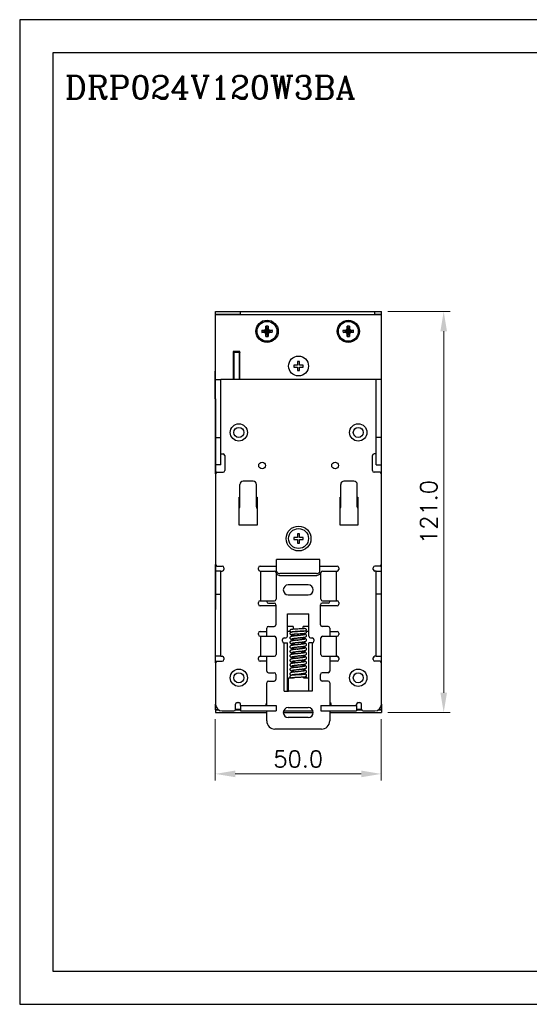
# Model space of a CAD drawing. Header units: inches. Extents: x 0 to 5108, y 0 to 2887.
# Tile 1 of 7: x 0 to 154, y 0 to 297. Entities that reach past the tile are written whole.
import ezdxf

# ---------------------------------------------------------------- set-up
doc = ezdxf.new("R2010")
doc.units = ezdxf.units.IN
doc.header["$MEASUREMENT"] = 0
doc.layers.add('Dimension', color=2, linetype='Continuous', lineweight=9)
doc.layers.add('Line', color=3, linetype='Continuous', lineweight=25)
doc.styles.add('ROMANC', font='romanc')
doc.styles.add('ROMANS', font='romans')
doc.dimstyles.new('yutana', dxfattribs={"dimscale": 2, "dimtxt": 2, "dimasz": 1.5, "dimexe": 1, "dimexo": 1, "dimgap": 1, "dimtad": 1, "dimdec": 1, "dimzin": 0, "dimdsep": 46, "dimtxsty": 'ROMANS', "dimcen": 0, "dimadec": 0, "dimazin": 0, "dimtp": 0.01, "dimtm": 0.01, "dimtfac": 1, "dimtdec": 1, "dimtmove": 0, "dimatfit": 3, "dimfxl": 1, "dimtolj": 1, "dimtzin": 0, "dimlwd": 0, "dimlwe": 0, "dimarcsym": 0})

# ---------------------------------------------------------------- blocks, each defined once
blk = doc.blocks.new('*D70')
at = {"layer": 'Defpoints', "color": 0}
for p in [(58.95, 88), (108.95, 88), (108.95, 69.5)]:
    blk.add_point(p, dxfattribs=at)
at = {"layer": 'Dimension', "color": 0, "lineweight": 0}
for p, q in [((58.95, 86), (58.95, 67.5)), ((108.95, 86), (108.95, 67.5)), ((64.95, 69.5), (102.95, 69.5))]:
    blk.add_line(p, q, dxfattribs=at)
at = {"layer": 'Dimension', "color": 0}
for points in [[(64.95, 70.5), (64.95, 68.5), (58.95, 69.5)], [(102.95, 70.5), (102.95, 68.5), (108.95, 69.5)]]:
    blk.add_solid(points, dxfattribs=at)
at = {"layer": 'Dimension', "color": 0, "insert": (83.95, 74), "char_height": 5, "attachment_point": 5, "style": 'ROMANS'}
blk.add_mtext('\\A1;50.0', dxfattribs=at)
blk = doc.blocks.new('*D71')
at = {"layer": 'Defpoints', "color": 0}
for p in [(108.95, 209), (127.8, 209), (108.95, 88)]:
    blk.add_point(p, dxfattribs=at)
at = {"layer": 'Dimension', "color": 0, "lineweight": 0}
for p, q in [((110.95, 209), (129.8, 209)), ((127.8, 94), (127.8, 203)), ((110.95, 88), (129.8, 88))]:
    blk.add_line(p, q, dxfattribs=at)
at = {"layer": 'Dimension', "color": 0}
for points in [[(126.8, 203), (128.8, 203), (127.8, 209)], [(126.8, 94), (128.8, 94), (127.8, 88)]]:
    blk.add_solid(points, dxfattribs=at)
at = {"layer": 'Dimension', "color": 0, "insert": (123.3, 148.5), "char_height": 5, "attachment_point": 5, "rotation": 90, "style": 'ROMANS'}
blk.add_mtext('\\A1;121.0', dxfattribs=at)

msp = doc.modelspace()

# ---------------------------------------------------------------- linework, layer by layer
for p, q in [((59.05, 160), (59.05, 209)), ((59.05, 209), (109.05, 209)), ((59.05, 208.2), (66.55, 208.2)), ((59.05, 208.1), (109.05, 208.1)), ((60.55, 208.2), (60.55, 208.1)), ((61.35, 208.2), (61.35, 208.1)), ((66.55, 208.1), (66.55, 209)), ((107.05, 208.1), (107.05, 209)), ((107.05, 208.2), (109.05, 208.2)), ((107.55, 208.2), (107.55, 208.1)), ((109.05, 160), (109.05, 209)), ((72.99, 203.37), (73.62, 203.18)), ((72.99, 203.37), (73.73, 203.37)), ((72.99, 202.63), (73.62, 202.81)), ((73.73, 202.63), (72.99, 202.63)), ((73.62, 203.18), (75.48, 202.81)), ((73.62, 202.81), (75.48, 203.18)), ((73.66, 203.18), (73.62, 203.18)), ((73.62, 202.81), (73.66, 202.81)), ((74.11, 203.44), (73.66, 203.18)), ((73.73, 203.37), (73.66, 203.18)), ((73.66, 203.18), (75.44, 202.81)), ((73.66, 202.81), (75.44, 203.18)), ((73.73, 202.63), (73.66, 202.81)), ((73.66, 202.81), (74.11, 202.56)), ((73.73, 203.37), (74.09, 203.57)), ((74.09, 202.43), (73.73, 202.63)), ((74.09, 203.57), (74.18, 203.82)), ((74.09, 203.57), (74.11, 203.44)), ((74.09, 202.43), (74.11, 202.56)), ((74.18, 202.18), (74.09, 202.43)), ((74.36, 203.89), (74.11, 203.44)), ((74.11, 202.56), (74.99, 203.44)), ((74.11, 203.44), (74.99, 202.56)), ((74.11, 202.56), (74.36, 202.11)), ((74.18, 203.82), (74.18, 204.56)), ((74.18, 204.56), (74.36, 203.93)), ((74.18, 203.82), (74.36, 203.89)), ((74.18, 201.44), (74.18, 202.18)), ((74.18, 202.18), (74.36, 202.11)), ((74.18, 201.44), (74.36, 202.07)), ((74.36, 202.07), (74.73, 203.93)), ((74.36, 203.93), (74.36, 203.89)), ((74.73, 202.07), (74.36, 203.93)), ((74.36, 202.11), (74.73, 203.89)), ((74.73, 202.11), (74.36, 203.89)), ((74.36, 202.11), (74.36, 202.07)), ((74.92, 204.56), (74.73, 203.93)), ((74.73, 203.89), (74.73, 203.93)), ((74.99, 203.44), (74.73, 203.89)), ((74.92, 203.82), (74.73, 203.89)), ((74.73, 202.11), (74.99, 202.56)), ((74.92, 202.18), (74.73, 202.11)), ((74.73, 202.07), (74.73, 202.11)), ((74.92, 201.44), (74.73, 202.07)), ((74.92, 204.56), (74.92, 203.82)), ((74.92, 203.82), (75.01, 203.57)), ((75.01, 202.43), (74.92, 202.18)), ((74.92, 202.18), (74.92, 201.44)), ((75.01, 203.57), (74.99, 203.44)), ((75.44, 203.18), (74.99, 203.44)), ((74.99, 202.56), (75.44, 202.81)), ((75.01, 202.43), (74.99, 202.56)), ((75.01, 203.57), (75.37, 203.37)), ((75.37, 202.63), (75.01, 202.43)), ((75.37, 203.37), (75.44, 203.18)), ((75.37, 203.37), (76.11, 203.37)), ((75.37, 202.63), (75.44, 202.81)), ((76.11, 202.63), (75.37, 202.63)), ((75.48, 203.18), (75.44, 203.18)), ((75.44, 202.81), (75.48, 202.81)), ((76.11, 203.37), (75.48, 203.18)), ((76.11, 202.63), (75.48, 202.81)), ((97.49, 203.37), (98.23, 203.37)), ((97.49, 203.37), (98.12, 203.18)), ((97.49, 202.63), (98.12, 202.81)), ((98.23, 202.63), (97.49, 202.63)), ((98.12, 202.81), (99.98, 203.18)), ((98.16, 203.18), (98.12, 203.18)), ((98.12, 203.18), (99.98, 202.81)), ((98.12, 202.81), (98.16, 202.81)), ((98.61, 203.44), (98.16, 203.18)), ((98.23, 203.37), (98.16, 203.18)), ((98.16, 202.81), (99.94, 203.18)), ((98.16, 203.18), (99.94, 202.81)), ((98.23, 202.63), (98.16, 202.81)), ((98.16, 202.81), (98.61, 202.56)), ((98.23, 203.37), (98.59, 203.57)), ((98.59, 202.43), (98.23, 202.63)), ((98.59, 203.57), (98.68, 203.82)), ((98.59, 203.57), (98.61, 203.44)), ((98.59, 202.43), (98.61, 202.56)), ((98.68, 202.18), (98.59, 202.43)), ((98.86, 203.89), (98.61, 203.44)), ((98.61, 202.56), (99.49, 203.44)), ((98.61, 203.44), (99.49, 202.56)), ((98.61, 202.56), (98.86, 202.11)), ((98.68, 203.82), (98.68, 204.56)), ((98.68, 204.56), (98.86, 203.93)), ((98.68, 203.82), (98.86, 203.89)), ((98.68, 201.44), (98.68, 202.18)), ((98.68, 202.18), (98.86, 202.11)), ((98.68, 201.44), (98.86, 202.07)), ((98.86, 202.07), (99.23, 203.93)), ((98.86, 203.93), (98.86, 203.89)), ((99.23, 202.07), (98.86, 203.93)), ((98.86, 202.11), (99.23, 203.89)), ((99.23, 202.11), (98.86, 203.89)), ((98.86, 202.11), (98.86, 202.07)), ((99.42, 204.56), (99.23, 203.93)), ((99.23, 203.89), (99.23, 203.93)), ((99.49, 203.44), (99.23, 203.89)), ((99.42, 203.82), (99.23, 203.89)), ((99.23, 202.11), (99.49, 202.56)), ((99.42, 202.18), (99.23, 202.11)), ((99.23, 202.07), (99.23, 202.11)), ((99.42, 201.44), (99.23, 202.07)), ((99.42, 204.56), (99.42, 203.82)), ((99.42, 203.82), (99.51, 203.57)), ((99.51, 202.43), (99.42, 202.18)), ((99.42, 202.18), (99.42, 201.44)), ((99.51, 203.57), (99.49, 203.44)), ((99.94, 203.18), (99.49, 203.44)), ((99.49, 202.56), (99.94, 202.81)), ((99.51, 202.43), (99.49, 202.56)), ((99.51, 203.57), (99.87, 203.37)), ((99.87, 202.63), (99.51, 202.43)), ((99.87, 203.37), (99.94, 203.18)), ((99.87, 203.37), (100.61, 203.37)), ((99.87, 202.63), (99.94, 202.81)), ((100.61, 202.63), (99.87, 202.63)), ((99.98, 203.18), (99.94, 203.18)), ((99.94, 202.81), (99.98, 202.81)), ((100.61, 203.37), (99.98, 203.18)), ((100.61, 202.63), (99.98, 202.81)), ((64.35, 196.9), (64.35, 188.5)), ((66.35, 196.9), (64.35, 196.9)), ((64.35, 196.79), (64.55, 196.79)), ((64.55, 196.7), (64.55, 196.9)), ((64.55, 196.7), (64.55, 188.5)), ((64.55, 196.7), (66.15, 196.7)), ((66.15, 196.76), (66.15, 196.9)), ((66.15, 196.7), (66.15, 196.9)), ((66.15, 196.79), (66.35, 196.79)), ((66.15, 196.7), (66.15, 188.5)), ((66.15, 196.7), (66.15, 188.5)), ((66.15, 196.2), (66.35, 196.2)), ((66.25, 196.79), (66.25, 196.9)), ((66.35, 188.5), (66.35, 196.9)), ((64.35, 195.49), (64.55, 195.49)), ((64.35, 195.2), (64.55, 195.2)), ((64.35, 194.95), (64.4, 194.95)), ((64.35, 193.25), (64.55, 193.25)), ((64.35, 193.15), (64.55, 193.15)), ((83.75, 193.93), (83.75, 192.83)), ((84.35, 193.93), (83.75, 193.93)), ((84.35, 192.83), (84.35, 193.93)), ((58.95, 182.6), (58.95, 191)), ((58.95, 191), (59.05, 191)), ((64.35, 191.45), (64.4, 191.45)), ((64.35, 190.6), (64.55, 190.6)), ((64.55, 191.5), (64.51, 191.5)), ((66.35, 190.2), (66.15, 190.2)), ((82.66, 192.83), (82.66, 192.23)), ((83.75, 192.83), (82.66, 192.83)), ((82.66, 192.23), (83.75, 192.23)), ((83.75, 192.23), (83.75, 191.14)), ((83.75, 191.14), (84.35, 191.14)), ((85.44, 192.83), (84.35, 192.83)), ((84.35, 191.14), (84.35, 192.23)), ((84.35, 192.23), (85.44, 192.23)), ((85.44, 192.23), (85.44, 192.83)), ((59.05, 188.5), (60.65, 188.5)), ((60.65, 162.7), (60.65, 188.5)), ((107.45, 188.5), (60.65, 188.5)), ((64.35, 189.3), (64.55, 189.3)), ((66.15, 189.3), (66.35, 189.3)), ((107.45, 162.7), (107.45, 188.5)), ((109.05, 188.5), (107.45, 188.5)), ((58.95, 182.6), (59.05, 182.6)), ((59, 182.6), (59, 119.1)), ((59.05, 171), (60.65, 171)), ((109.05, 171), (107.45, 171)), ((60.65, 166), (61.3, 166)), ((61.8, 165.5), (61.8, 161)), ((106.3, 161), (106.3, 165.5)), ((107.45, 166), (106.8, 166)), ((60.65, 162.7), (59.05, 162.7)), ((59.55, 160.5), (61.3, 160.5)), ((108.55, 160.5), (106.8, 160.5)), ((107.45, 162.7), (109.05, 162.7)), ((59.05, 160), (59.05, 132.7)), ((70.35, 157.8), (67.35, 157.8)), ((100.75, 157.8), (97.75, 157.8)), ((109.05, 132.7), (109.05, 160)), ((66.35, 150.04), (66.35, 156.8)), ((71.35, 150.04), (71.35, 156.8)), ((96.75, 150.04), (96.75, 156.8)), ((101.75, 150.04), (101.75, 156.8)), ((66.15, 144.5), (66.15, 153)), ((66.15, 153), (66.35, 153)), ((71.35, 153), (71.55, 153)), ((71.55, 153), (71.55, 144.5)), ((96.55, 153), (96.75, 153)), ((96.55, 144.5), (96.55, 153)), ((101.75, 153), (101.95, 153)), ((101.95, 153), (101.95, 144.5)), ((71.55, 144.5), (66.15, 144.5)), ((101.95, 144.5), (96.55, 144.5)), ((83.75, 140.8), (82.66, 140.8)), ((82.66, 140.8), (82.66, 140.2)), ((82.66, 140.2), (83.75, 140.2)), ((84.35, 141.89), (83.75, 141.89)), ((83.75, 141.89), (83.75, 140.8)), ((83.75, 140.2), (83.75, 139.11)), ((84.35, 140.8), (84.35, 141.89)), ((85.44, 140.8), (84.35, 140.8)), ((84.35, 140.2), (85.44, 140.2)), ((84.35, 139.11), (84.35, 140.2)), ((85.44, 140.2), (85.44, 140.8)), ((83.75, 139.11), (84.35, 139.11)), ((90.45, 134.2), (77.45, 134.2)), ((77.45, 130.7), (77.45, 134.2)), ((90.45, 130.7), (90.45, 134.2)), ((59.05, 103), (59.05, 132.7)), ((60.65, 130.7), (59.05, 130.7)), ((59.55, 132.2), (61.05, 132.2)), ((60.65, 105), (60.65, 130.7)), ((60.65, 130.7), (61.05, 130.7)), ((61.55, 131.7), (61.55, 131.2)), ((71.95, 131.2), (71.95, 131.7)), ((72.45, 132.2), (77.45, 132.2)), ((72.45, 130.7), (76.8, 130.7)), ((72.61, 130.7), (72.61, 121.7)), ((77.45, 130.06), (77.45, 130.7)), ((90.45, 132.2), (95.65, 132.2)), ((90.45, 130), (90.45, 130.7)), ((91.3, 130.7), (95.65, 130.7)), ((95.49, 121.7), (95.49, 130.7)), ((96.15, 131.7), (96.15, 131.2)), ((106.55, 131.2), (106.55, 131.7)), ((108.55, 132.2), (107.05, 132.2)), ((107.45, 130.7), (107.05, 130.7)), ((107.45, 130.7), (109.05, 130.7)), ((107.45, 105), (107.45, 130.7)), ((109.05, 103), (109.05, 132.7)), ((77.3, 130.2), (77.3, 122.2)), ((77.3, 130), (77.45, 130)), ((77.45, 130.04), (77.45, 130)), ((89.45, 129.94), (78.45, 129.94)), ((89.45, 129.29), (78.45, 129.29)), ((90.8, 130), (90.45, 130)), ((90.8, 122.2), (90.8, 130.2)), ((86.95, 126.5), (80.95, 126.5)), ((59.05, 123.7), (60.65, 123.7)), ((80.95, 123.5), (86.95, 123.5)), ((109.05, 123.7), (107.45, 123.7)), ((59, 119.1), (59.05, 119.1)), ((71.95, 120.7), (71.95, 121.2)), ((72.45, 121.7), (76.8, 121.7)), ((77.25, 120.2), (72.45, 120.2)), ((74.45, 121.5), (74.45, 121.7)), ((74.95, 121), (76.75, 121)), ((77.25, 120.5), (77.25, 114.5)), ((90.65, 114.5), (90.65, 120.5)), ((95.65, 120.2), (90.65, 120.2)), ((92.95, 121), (91.15, 121)), ((91.3, 121.7), (95.65, 121.7)), ((93.45, 121.7), (93.45, 121.5)), ((96.15, 121.2), (96.15, 120.7)), ((80.7, 117.77), (87.2, 117.77)), ((80.7, 111), (80.7, 117.77)), ((87.2, 111), (87.2, 117.77)), ((74.45, 111), (74.45, 113.5)), ((74.95, 114), (76.75, 114)), ((82.45, 114), (80.7, 114)), ((82.45, 114), (82.45, 113.12)), ((87.2, 114), (85.45, 114)), ((85.45, 113.29), (85.45, 114)), ((92.95, 114), (91.15, 114)), ((93.45, 113.5), (93.45, 111)), ((71.95, 111.5), (71.95, 112)), ((72.45, 112.5), (74.45, 112.5)), ((72.45, 111), (76.8, 111)), ((72.61, 111), (72.61, 105)), ((77.3, 110.5), (77.3, 105.5)), ((79.2, 109.5), (79.2, 110)), ((79.7, 110.5), (80.2, 110.5)), ((81.5, 112.5), (80.7, 112.5)), ((82.45, 112.41), (82.45, 112.36)), ((82.95, 111.2), (83.7, 111.2)), ((83.7, 112.49), (84.31, 112.52)), ((85.45, 111.7), (85.45, 111.88)), ((85.48, 111.74), (85.46, 111.74)), ((86.11, 111.96), (86.11, 111.96)), ((87.2, 112.5), (86.4, 112.5)), ((87.7, 110.5), (88.2, 110.5)), ((88.7, 110), (88.7, 109.5)), ((90.8, 105.5), (90.8, 110.5)), ((91.3, 111), (95.65, 111)), ((93.45, 112.5), (95.65, 112.5)), ((95.49, 105), (95.49, 111)), ((96.15, 112), (96.15, 111.5)), ((79.7, 109), (80.7, 109)), ((79.7, 94.5), (79.7, 109)), ((80.7, 94.5), (80.7, 109)), ((82.05, 107.35), (82.05, 107.35)), ((88.2, 109), (87.2, 109)), ((87.2, 94.5), (87.2, 109)), ((88.2, 109), (88.2, 94.5)), ((60.65, 105), (59.05, 105)), ((60.65, 105), (61.05, 105)), ((61.55, 104.5), (61.55, 104)), ((71.95, 104), (71.95, 104.5)), ((72.45, 105), (76.8, 105)), ((74.45, 100.5), (74.45, 105)), ((81.79, 104.13), (81.79, 104.13)), ((85.88, 106.04), (85.84, 106.03)), ((85.9, 106.04), (85.88, 106.04)), ((86.3, 105.47), (86.3, 105.47)), ((86.44, 105.7), (86.45, 105.78)), ((91.3, 105), (95.65, 105)), ((93.45, 105), (93.45, 100.5)), ((96.15, 104.5), (96.15, 104)), ((106.55, 104), (106.55, 104.5)), ((107.45, 105), (107.05, 105)), ((107.45, 105), (109.05, 105)), ((59.05, 103), (59.05, 90.5)), ((59.55, 103.5), (61.05, 103.5)), ((74.45, 103.5), (72.45, 103.5)), ((82, 103.47), (82, 103.47)), ((95.65, 103.5), (93.45, 103.5)), ((108.55, 103.5), (107.05, 103.5)), ((109.05, 90.5), (109.05, 103)), ((74.95, 100), (76.75, 100)), ((77.25, 99.5), (77.25, 98)), ((81.05, 98.5), (82.55, 98.5)), ((81.05, 94.5), (81.05, 98.5)), ((82.47, 100.84), (82.61, 100.86)), ((82.55, 100.8), (82.55, 100.19)), ((82.55, 99.49), (82.55, 99.3)), ((82.55, 98.6), (82.55, 98.5)), ((84.21, 99.39), (83.72, 99.36)), ((85.55, 100.53), (85.55, 100.8)), ((85.55, 99.47), (85.55, 99.83)), ((85.55, 98.5), (85.55, 98.77)), ((85.55, 98.5), (87.05, 98.5)), ((86.45, 99.2), (86.45, 99.2)), ((87.05, 98.5), (87.05, 94.5)), ((90.65, 98), (90.65, 99.5)), ((92.95, 100), (91.15, 100)), ((74.45, 90.1), (74.45, 97)), ((74.95, 97.5), (76.75, 97.5)), ((92.95, 97.5), (91.15, 97.5)), ((93.45, 97), (93.45, 90.1)), ((79.7, 94.5), (81.05, 94.5)), ((87.05, 94.5), (81.05, 94.5)), ((88.2, 94.5), (87.05, 94.5)), ((59.05, 88.82), (59.05, 90.5)), ((65.05, 89), (65.05, 90.5)), ((65.55, 91), (66.05, 91)), ((66.55, 90.1), (66.55, 90.5)), ((66.55, 90.1), (77.3, 90.1)), ((66.55, 90.1), (66.55, 88.5)), ((74.25, 90.1), (74.25, 90.5)), ((77.3, 90.1), (77.3, 88.5)), ((80.95, 89.5), (86.95, 89.5)), ((90.8, 90.1), (101.55, 90.1)), ((90.8, 90.1), (90.8, 88.5)), ((93.85, 90.1), (93.85, 90.5)), ((101.55, 90.1), (101.55, 90.5)), ((101.55, 90.1), (101.55, 88.5)), ((102.05, 91), (102.55, 91)), ((103.05, 89), (103.05, 90.5)), ((109.05, 90.5), (109.05, 88.82)), ((59.05, 88.9), (59.88, 88.9)), ((59.05, 88.8), (60.01, 88.8)), ((59.05, 88.8), (59.05, 88)), ((59.05, 88), (74.45, 88)), ((61.05, 88.5), (64.55, 88.5)), ((65.01, 88.8), (66.55, 88.8)), ((66.55, 88.9), (65.05, 88.9)), ((66.3, 88.9), (66.2, 88.8)), ((66.55, 88.5), (77.3, 88.5)), ((74.45, 85.5), (74.45, 88.5)), ((79.46, 88), (88.44, 88)), ((79.54, 88.5), (88.36, 88.5)), ((86.95, 86.5), (80.95, 86.5)), ((90.8, 88.5), (101.55, 88.5)), ((93.45, 88.5), (93.45, 85.5)), ((93.45, 88), (109.05, 88)), ((103.05, 88.9), (101.55, 88.9)), ((101.55, 88.8), (103.09, 88.8)), ((101.8, 88.9), (101.9, 88.8)), ((103.55, 88.5), (107.05, 88.5)), ((108.09, 88.8), (109.05, 88.8)), ((109.05, 88.9), (108.22, 88.9)), ((109.05, 88.8), (109.05, 88)), ((90.95, 83), (76.95, 83))]:
    msp.add_line(p, q)
at = {"ltscale": 5}
for points in [[(0, 0), (420, 0), (420, 297), (0, 297)], [(10, 10), (410, 10), (410, 287), (10, 287)]]:
    msp.add_lwpolyline(points, close=True, dxfattribs=at)
for points in [[(77.45, 130.7), (77.48, 130.5), (77.58, 130.32), (77.74, 130.16), (77.95, 130.04), (78.19, 129.96), (78.45, 129.94)], [(89.45, 129.94), (89.71, 129.96), (89.95, 130.04), (90.16, 130.16), (90.32, 130.32), (90.42, 130.5), (90.45, 130.7)], [(78.45, 129.29), (78.19, 129.32), (77.95, 129.4), (77.74, 129.52), (77.58, 129.68), (77.48, 129.86), (77.45, 130.06)], [(90.45, 130.06), (90.42, 129.86), (90.32, 129.68), (90.16, 129.52), (89.95, 129.4), (89.71, 129.32), (89.45, 129.29)], [(84.25, 113.22), (83.85, 113.2), (83.66, 113.19), (83.48, 113.18), (83.3, 113.17), (83.13, 113.16), (82.97, 113.15), (82.82, 113.14), (82.67, 113.13), (82.54, 113.12), (82.42, 113.11), (82.31, 113.11), (82.21, 113.1), (82.12, 113.09), (82.04, 113.08), (81.97, 113.07), (81.91, 113.07), (81.86, 113.06), (81.81, 113.05), (81.76, 113.04), (81.72, 113.03), (81.66, 113), (81.6, 112.97), (81.54, 112.91), (81.49, 112.84), (81.46, 112.76), (81.45, 112.68)], [(85.97, 113.34), (85.92, 113.33), (85.83, 113.32), (85.71, 113.31), (85.57, 113.3), (85.4, 113.28), (85.23, 113.27), (85.04, 113.26), (84.85, 113.25), (84.65, 113.24), (84.45, 113.23), (84.25, 113.22)], [(85.97, 113.34), (85.99, 113.35), (86.09, 113.35), (86.18, 113.32), (86.26, 113.26), (86.33, 113.19), (86.37, 113.1), (86.38, 113)], [(86.38, 113), (86.37, 112.9), (86.33, 112.81), (86.26, 112.74), (86.18, 112.68), (86.11, 112.66)], [(81.45, 112.68), (81.46, 112.6), (81.49, 112.51), (81.54, 112.44), (81.61, 112.38), (81.67, 112.35), (81.72, 112.33), (81.76, 112.31), (81.81, 112.3), (81.85, 112.3), (81.91, 112.29), (81.91, 112.29)], [(84.55, 112.52), (84.14, 112.49), (83.93, 112.48), (83.73, 112.46), (83.53, 112.45), (83.35, 112.44), (83.16, 112.42), (82.99, 112.41), (82.83, 112.4), (82.68, 112.38), (82.54, 112.37), (82.41, 112.36), (82.29, 112.34), (82.18, 112.33), (82.09, 112.32), (82, 112.3), (81.92, 112.29), (81.86, 112.28), (81.8, 112.26), (81.74, 112.24), (81.68, 112.22), (81.62, 112.18), (81.55, 112.13), (81.5, 112.05), (81.46, 111.95), (81.45, 111.87)], [(81.45, 111.87), (81.46, 111.8), (81.49, 111.7), (81.55, 111.62), (81.61, 111.57), (81.68, 111.53), (81.74, 111.5), (81.8, 111.48), (81.87, 111.46), (81.94, 111.45), (82.03, 111.43), (82.13, 111.41), (82.24, 111.4), (82.36, 111.38), (82.49, 111.36), (82.6, 111.35)], [(83.68, 111.2), (83.46, 111.18), (83.25, 111.15), (83.04, 111.13), (82.84, 111.11), (82.66, 111.09), (82.49, 111.07), (82.34, 111.04), (82.2, 111.02), (82.09, 111), (81.99, 110.98), (81.9, 110.96), (81.82, 110.94), (81.75, 110.92), (81.68, 110.89), (81.62, 110.85), (81.55, 110.79), (81.5, 110.72), (81.46, 110.62), (81.45, 110.54)], [(81.45, 110.54), (81.46, 110.46), (81.49, 110.36), (81.55, 110.28), (81.61, 110.22), (81.68, 110.19), (81.74, 110.16), (81.81, 110.13), (81.87, 110.11), (81.95, 110.1), (82.04, 110.08), (82.14, 110.06), (82.25, 110.04), (82.37, 110.02), (82.5, 110), (82.64, 109.99), (82.8, 109.97), (82.97, 109.95), (83.16, 109.93), (83.36, 109.91), (83.57, 109.88), (83.85, 109.86)], [(85.19, 110), (84.94, 109.97), (84.67, 109.94), (84.4, 109.91), (84.14, 109.88), (83.89, 109.86), (83.65, 109.83), (83.42, 109.81), (83.2, 109.79), (83, 109.77), (82.81, 109.75), (82.64, 109.73), (82.49, 109.7), (82.34, 109.68), (82.21, 109.67), (82.1, 109.65), (82, 109.63), (81.91, 109.61), (81.83, 109.58), (81.76, 109.56), (81.69, 109.53), (81.62, 109.49), (81.55, 109.43), (81.49, 109.35), (81.46, 109.25), (81.45, 109.18)], [(81.93, 112.36), (81.93, 112.36), (81.93, 112.36), (81.94, 112.36), (81.96, 112.37), (81.99, 112.37), (82.03, 112.38), (82.07, 112.38), (82.12, 112.39), (82.18, 112.39), (82.25, 112.4), (82.32, 112.41), (82.4, 112.41), (82.49, 112.42), (82.58, 112.42), (82.68, 112.43), (82.79, 112.44), (82.91, 112.44), (83.03, 112.45), (83.15, 112.46), (83.28, 112.47), (83.42, 112.47), (83.56, 112.48), (83.7, 112.49)], [(81.98, 111.59), (81.98, 111.59), (81.98, 111.59), (82, 111.59), (82.04, 111.6), (82.08, 111.61), (82.14, 111.62), (82.21, 111.63), (82.29, 111.64), (82.39, 111.65), (82.49, 111.66)], [(82, 110.27), (82, 110.27), (82.01, 110.27), (82.04, 110.28), (82.09, 110.29), (82.14, 110.31), (82.22, 110.32), (82.3, 110.33), (82.4, 110.35), (82.51, 110.37), (82.63, 110.38), (82.77, 110.4), (82.91, 110.42), (83.07, 110.43), (83.23, 110.45), (83.41, 110.47), (83.6, 110.49), (83.79, 110.51), (84.21, 110.55)], [(82.49, 111.66), (82.6, 111.68), (82.72, 111.69), (82.85, 111.7), (82.99, 111.71), (83.14, 111.72), (83.29, 111.73), (83.45, 111.75), (83.62, 111.76), (83.79, 111.77), (83.97, 111.78), (84.15, 111.79)], [(85.9, 111.48), (85.9, 111.48), (85.89, 111.48), (85.86, 111.47), (85.81, 111.46), (85.76, 111.45), (85.69, 111.43), (85.6, 111.42), (85.5, 111.4), (85.39, 111.39), (85.27, 111.37), (85.14, 111.35), (84.99, 111.34), (84.84, 111.32), (84.67, 111.3), (84.5, 111.28), (84.31, 111.26), (84.11, 111.24), (83.68, 111.2)], [(86.45, 109.86), (86.44, 109.93), (86.41, 110.03), (86.35, 110.11), (86.29, 110.17), (86.22, 110.21), (86.16, 110.24), (86.09, 110.26), (86.01, 110.28), (85.93, 110.3), (85.83, 110.32), (85.72, 110.34), (85.6, 110.36), (85.45, 110.38), (85.29, 110.4), (85.1, 110.42), (84.91, 110.45), (84.7, 110.47), (84.49, 110.49), (84.28, 110.51), (84.05, 110.54)], [(84.15, 111.79), (84.51, 111.82), (84.69, 111.83), (84.87, 111.84), (85.05, 111.85), (85.22, 111.87), (85.39, 111.88), (85.54, 111.89), (85.69, 111.9), (85.82, 111.92), (85.93, 111.93), (86.03, 111.94), (86.11, 111.96)], [(84.21, 110.55), (84.43, 110.57), (84.64, 110.6), (84.85, 110.62), (85.04, 110.64), (85.22, 110.66), (85.38, 110.68), (85.52, 110.7), (85.64, 110.72), (85.76, 110.74), (85.86, 110.76), (85.94, 110.77), (86.02, 110.79), (86.09, 110.81), (86.16, 110.84), (86.22, 110.86), (86.29, 110.9), (86.35, 110.96), (86.41, 111.04), (86.44, 111.14), (86.45, 111.22)], [(84.31, 112.52), (84.47, 112.53), (84.63, 112.54), (84.78, 112.55), (84.94, 112.55), (85.09, 112.56), (85.23, 112.57), (85.38, 112.58), (85.51, 112.59), (85.64, 112.6)], [(85.69, 112.61), (85.68, 112.6), (85.52, 112.59), (85.35, 112.58), (85.16, 112.56), (84.96, 112.55), (84.76, 112.53), (84.55, 112.52)], [(85.9, 110.12), (85.9, 110.12), (85.89, 110.12), (85.86, 110.11), (85.82, 110.1), (85.76, 110.09), (85.7, 110.07), (85.61, 110.06), (85.52, 110.04), (85.41, 110.03), (85.29, 110.01), (85.19, 110)], [(86.45, 111.22), (86.44, 111.29), (86.41, 111.38), (86.36, 111.46), (86.29, 111.52), (86.23, 111.56), (86.16, 111.59), (86.1, 111.62), (86.03, 111.64), (85.94, 111.66), (85.85, 111.68), (85.74, 111.7), (85.62, 111.72), (85.48, 111.74)], [(85.64, 112.6), (85.75, 112.61), (85.86, 112.62), (85.96, 112.63)], [(85.96, 112.63), (86.04, 112.64), (86.11, 112.66)], [(86.11, 111.96), (86.14, 111.97), (86.19, 111.98), (86.24, 112), (86.3, 112.03), (86.36, 112.09), (86.41, 112.16), (86.44, 112.26), (86.45, 112.33)], [(86.45, 112.33), (86.44, 112.4), (86.41, 112.49), (86.35, 112.57), (86.29, 112.62), (86.23, 112.66), (86.18, 112.68), (86.17, 112.68)], [(81.45, 109.18), (81.46, 109.1), (81.49, 109.01), (81.55, 108.92), (81.61, 108.87), (81.67, 108.83), (81.74, 108.8), (81.8, 108.78), (81.87, 108.76), (81.94, 108.74), (82.03, 108.72), (82.13, 108.7), (82.24, 108.68), (82.37, 108.66), (82.51, 108.64), (82.67, 108.62), (82.84, 108.6), (83.03, 108.58), (83.24, 108.56), (83.47, 108.53), (83.71, 108.51), (83.85, 108.5)], [(85.9, 108.76), (85.9, 108.76), (85.89, 108.76), (85.85, 108.75), (85.8, 108.74), (85.74, 108.72), (85.66, 108.71), (85.57, 108.69), (85.47, 108.68), (85.35, 108.66), (85.23, 108.64), (85.09, 108.63), (84.95, 108.61), (84.79, 108.59), (84.63, 108.58), (84.45, 108.56), (84.26, 108.54), (84.06, 108.52), (83.85, 108.5), (83.64, 108.47), (83.42, 108.45), (83.21, 108.43), (83, 108.41), (82.81, 108.39), (82.63, 108.36), (82.47, 108.34), (82.33, 108.32), (82.2, 108.3), (82.09, 108.28), (81.99, 108.26), (81.9, 108.24), (81.82, 108.22), (81.75, 108.2), (81.69, 108.17), (81.62, 108.13), (81.55, 108.07), (81.49, 107.99), (81.46, 107.89), (81.45, 107.82)], [(81.45, 107.82), (81.46, 107.75), (81.49, 107.66), (81.54, 107.58), (81.6, 107.52), (81.66, 107.48), (81.72, 107.45), (81.77, 107.42), (81.84, 107.4), (81.9, 107.39), (81.98, 107.37), (82.05, 107.35)], [(83.68, 107.12), (83.51, 107.1), (83.33, 107.08), (83.15, 107.06), (82.98, 107.04), (82.81, 107.03), (82.65, 107.01), (82.5, 106.99), (82.35, 106.97), (82.22, 106.95), (82.1, 106.93), (82, 106.91), (81.91, 106.89), (81.83, 106.86), (81.76, 106.84), (81.69, 106.81), (81.62, 106.77), (81.55, 106.71), (81.5, 106.63), (81.46, 106.53), (81.45, 106.46)], [(82, 108.91), (82, 108.91), (82.01, 108.91), (82.03, 108.92), (82.07, 108.93), (82.13, 108.94), (82.2, 108.96), (82.28, 108.97), (82.37, 108.99), (82.48, 109), (82.59, 109.02), (82.72, 109.03), (82.86, 109.05), (83.01, 109.07), (83.17, 109.09), (83.35, 109.1), (83.53, 109.12), (83.72, 109.14)], [(82, 107.55), (82, 107.55), (82.01, 107.55), (82.05, 107.56), (82.09, 107.57), (82.16, 107.59), (82.23, 107.6), (82.32, 107.62), (82.41, 107.63), (82.52, 107.65), (82.64, 107.66), (82.76, 107.68), (82.9, 107.69), (83.05, 107.71), (83.2, 107.73), (83.37, 107.75), (83.54, 107.76), (83.72, 107.78)], [(82, 106.19), (82, 106.19), (82.01, 106.19), (82.04, 106.2), (82.09, 106.21), (82.14, 106.23), (82.21, 106.24), (82.29, 106.25), (82.38, 106.27), (82.49, 106.28), (82.6, 106.3), (82.72, 106.31), (82.85, 106.33), (82.99, 106.34), (83.13, 106.36), (83.29, 106.38), (83.45, 106.39), (83.62, 106.41), (83.79, 106.43), (83.97, 106.45), (84.15, 106.47), (84.34, 106.48), (84.52, 106.5), (84.71, 106.52), (84.89, 106.54), (85.06, 106.56), (85.23, 106.58), (85.38, 106.6), (85.53, 106.62), (85.66, 106.64), (85.78, 106.66), (85.89, 106.68), (85.98, 106.7), (86.06, 106.72), (86.14, 106.75), (86.21, 106.78), (86.28, 106.82), (86.35, 106.88), (86.41, 106.96), (86.44, 107.06), (86.45, 107.14)], [(82.05, 107.35), (82.17, 107.33), (82.32, 107.31), (82.48, 107.29), (82.65, 107.27), (82.83, 107.24), (83.01, 107.22), (83.2, 107.2), (83.39, 107.18), (83.59, 107.16), (83.85, 107.14)], [(85.9, 107.4), (85.9, 107.4), (85.89, 107.4), (85.86, 107.39), (85.82, 107.38), (85.77, 107.37), (85.7, 107.36), (85.63, 107.34), (85.54, 107.33), (85.45, 107.31), (85.34, 107.3), (85.23, 107.28), (85.1, 107.27), (84.97, 107.25), (84.83, 107.24), (84.69, 107.22), (84.53, 107.21), (84.37, 107.19), (84.21, 107.17), (84.04, 107.15), (83.68, 107.12)], [(83.72, 109.14), (84.13, 109.18), (84.34, 109.21), (84.56, 109.23), (84.79, 109.25), (85.01, 109.28), (85.21, 109.3)], [(83.72, 107.78), (84.11, 107.82), (84.32, 107.84), (84.54, 107.87), (84.75, 107.89), (84.96, 107.91), (85.15, 107.93), (85.32, 107.95), (85.48, 107.97), (85.61, 107.99), (85.73, 108.01), (85.83, 108.03), (85.93, 108.05), (86.01, 108.07), (86.08, 108.09), (86.15, 108.11), (86.22, 108.14), (86.28, 108.18), (86.35, 108.24), (86.41, 108.32), (86.44, 108.42), (86.45, 108.5)], [(86.45, 108.5), (86.44, 108.57), (86.41, 108.67), (86.35, 108.75), (86.29, 108.81), (86.22, 108.85), (86.16, 108.88), (86.09, 108.9), (86.02, 108.92), (85.94, 108.94), (85.84, 108.96), (85.74, 108.98), (85.61, 109), (85.47, 109.02), (85.31, 109.04), (85.13, 109.06), (84.94, 109.08), (84.74, 109.1), (84.53, 109.13), (84.32, 109.15), (84.05, 109.18)], [(86.45, 107.14), (86.44, 107.21), (86.4, 107.31), (86.34, 107.4), (86.28, 107.45), (86.2, 107.49), (86.13, 107.52), (86.06, 107.55), (85.97, 107.57), (85.87, 107.59), (85.75, 107.61), (85.62, 107.64), (85.47, 107.66), (85.31, 107.68), (85.12, 107.7), (84.93, 107.72), (84.71, 107.75), (84.49, 107.77), (84.26, 107.79), (84.05, 107.82)], [(85.21, 109.3), (85.35, 109.32), (85.5, 109.34), (85.63, 109.36), (85.74, 109.38), (85.85, 109.39), (85.94, 109.41), (86.02, 109.43), (86.09, 109.45), (86.15, 109.48), (86.22, 109.5), (86.28, 109.54), (86.35, 109.6), (86.41, 109.68), (86.44, 109.78), (86.45, 109.86)], [(81.45, 106.46), (81.46, 106.38), (81.5, 106.28), (81.56, 106.2), (81.62, 106.14), (81.69, 106.1), (81.75, 106.07), (81.82, 106.05), (81.89, 106.03), (81.97, 106.01), (82.07, 105.99), (82.18, 105.97), (82.3, 105.95), (82.43, 105.93), (82.57, 105.91), (82.73, 105.9), (82.9, 105.88), (83.08, 105.86), (83.27, 105.84), (83.46, 105.82), (83.65, 105.8), (83.85, 105.78)], [(83.66, 105.76), (83.45, 105.73), (83.24, 105.71), (83.04, 105.69), (82.85, 105.67), (82.68, 105.65), (82.52, 105.63), (82.38, 105.61), (82.25, 105.59), (82.14, 105.57), (82.04, 105.55), (81.95, 105.54), (81.87, 105.52), (81.81, 105.5), (81.74, 105.47), (81.68, 105.45), (81.61, 105.41), (81.55, 105.35), (81.49, 105.27), (81.46, 105.17), (81.45, 105.1)], [(81.45, 105.1), (81.46, 105.03), (81.49, 104.93), (81.55, 104.85), (81.61, 104.79), (81.68, 104.75), (81.74, 104.72), (81.81, 104.69), (81.88, 104.67), (81.96, 104.65), (82.06, 104.63), (82.16, 104.61), (82.29, 104.6), (82.42, 104.58), (82.57, 104.56), (82.73, 104.54), (82.91, 104.51), (83.1, 104.49), (83.3, 104.47), (83.52, 104.45), (83.76, 104.42), (83.85, 104.42)], [(81.79, 104.13), (81.74, 104.11), (81.68, 104.09), (81.61, 104.05), (81.55, 103.99), (81.49, 103.91), (81.46, 103.81), (81.45, 103.74)], [(85.9, 104.68), (85.9, 104.68), (85.89, 104.68), (85.87, 104.67), (85.83, 104.66), (85.77, 104.65), (85.71, 104.64), (85.63, 104.62), (85.54, 104.61), (85.44, 104.59), (85.33, 104.58), (85.2, 104.56), (85.07, 104.54), (84.93, 104.53), (84.77, 104.51), (84.61, 104.49), (84.43, 104.47), (84.25, 104.46), (84.05, 104.44), (83.85, 104.42), (83.64, 104.39), (83.42, 104.37), (83.2, 104.35), (82.98, 104.32), (82.76, 104.3), (82.56, 104.27), (82.37, 104.25), (82.19, 104.22), (82.04, 104.19), (81.9, 104.16), (81.79, 104.13)], [(82, 104.83), (82, 104.83), (82.01, 104.83), (82.05, 104.84), (82.09, 104.85), (82.16, 104.87), (82.23, 104.88), (82.32, 104.9), (82.42, 104.91), (82.54, 104.93), (82.66, 104.95), (82.8, 104.96), (82.94, 104.98), (83.1, 105), (83.26, 105.01), (83.43, 105.03), (83.61, 105.05), (83.8, 105.07), (84.21, 105.11)], [(82, 103.47), (82.05, 103.48), (82.15, 103.51), (82.3, 103.53), (82.5, 103.56), (82.73, 103.59), (82.99, 103.63), (83.26, 103.65), (83.53, 103.68), (83.79, 103.71), (84.04, 103.74), (84.28, 103.76), (84.5, 103.78), (84.71, 103.8), (84.9, 103.82), (85.08, 103.84), (85.24, 103.86), (85.4, 103.88), (85.54, 103.9), (85.66, 103.92), (85.77, 103.94), (85.87, 103.96), (85.96, 103.98), (86.03, 104), (86.1, 104.02), (86.16, 104.04), (86.23, 104.07), (86.29, 104.11), (86.35, 104.17), (86.41, 104.25), (86.44, 104.34), (86.45, 104.42)], [(85.84, 106.03), (85.79, 106.01), (85.72, 106), (85.64, 105.98), (85.54, 105.97), (85.43, 105.95), (85.31, 105.93), (85.17, 105.92), (85.02, 105.9), (84.86, 105.88), (84.69, 105.86), (84.51, 105.84), (84.31, 105.82), (84.1, 105.8), (83.66, 105.76)], [(86.45, 105.78), (86.44, 105.85), (86.4, 105.96), (86.34, 106.04), (86.27, 106.1), (86.2, 106.14), (86.13, 106.17), (86.05, 106.19), (85.97, 106.21), (85.86, 106.23), (85.75, 106.26), (85.61, 106.28), (85.46, 106.3), (85.29, 106.32), (85.11, 106.34), (84.91, 106.37), (84.7, 106.39), (84.48, 106.41), (84.26, 106.43), (84.05, 106.46)], [(86.45, 104.42), (86.44, 104.49), (86.41, 104.59), (86.35, 104.67), (86.29, 104.73), (86.22, 104.77), (86.16, 104.79), (86.09, 104.82), (86.02, 104.84), (85.95, 104.86), (85.86, 104.87), (85.76, 104.89), (85.65, 104.91), (85.53, 104.93), (85.4, 104.95), (85.25, 104.97), (85.09, 104.99), (84.92, 105), (84.74, 105.03), (84.54, 105.05), (84.33, 105.07), (84.05, 105.1)], [(84.21, 105.11), (84.43, 105.13), (84.66, 105.16), (84.88, 105.18), (85.11, 105.21), (85.31, 105.23), (85.5, 105.26), (85.67, 105.28), (85.82, 105.31), (85.94, 105.33), (86.05, 105.36), (86.14, 105.39), (86.22, 105.43), (86.3, 105.47)], [(86.3, 105.47), (86.35, 105.52), (86.41, 105.6), (86.44, 105.7)], [(81.45, 103.74), (81.46, 103.66), (81.49, 103.56), (81.55, 103.48), (81.61, 103.42), (81.68, 103.38), (81.75, 103.35), (81.82, 103.33), (81.89, 103.31), (81.98, 103.29), (82.08, 103.27), (82.2, 103.25), (82.34, 103.23), (82.49, 103.21), (82.66, 103.18), (82.85, 103.16), (83.05, 103.14), (83.26, 103.12), (83.47, 103.09), (83.68, 103.07), (83.85, 103.06)], [(83.64, 103.03), (83.42, 103.01), (83.21, 102.99), (83.01, 102.97), (82.82, 102.95), (82.66, 102.93), (82.5, 102.91), (82.37, 102.89), (82.24, 102.87), (82.13, 102.85), (82.04, 102.83), (81.95, 102.82), (81.88, 102.8), (81.81, 102.78), (81.74, 102.76), (81.68, 102.73), (81.62, 102.69), (81.55, 102.63), (81.49, 102.55), (81.46, 102.45), (81.45, 102.38)], [(81.45, 102.38), (81.46, 102.31), (81.49, 102.21), (81.54, 102.13), (81.61, 102.07), (81.67, 102.03), (81.73, 102), (81.79, 101.98), (81.85, 101.96), (81.93, 101.94), (82, 101.92), (82.09, 101.91), (82.19, 101.89), (82.31, 101.87), (82.43, 101.85), (82.57, 101.84), (82.72, 101.82), (82.89, 101.8), (83.07, 101.78), (83.26, 101.76), (83.46, 101.74), (83.68, 101.71), (83.85, 101.7)], [(85.9, 101.96), (85.9, 101.96), (85.89, 101.96), (85.86, 101.95), (85.81, 101.94), (85.75, 101.93), (85.68, 101.91), (85.6, 101.9), (85.51, 101.88), (85.41, 101.87), (85.29, 101.85), (85.17, 101.84), (85.04, 101.82), (84.9, 101.8), (84.74, 101.79), (84.58, 101.77), (84.41, 101.75), (84.24, 101.73), (84.05, 101.72), (83.85, 101.7), (83.64, 101.67), (83.43, 101.65), (83.22, 101.63), (83.02, 101.61), (82.82, 101.59), (82.64, 101.56), (82.47, 101.54), (82.32, 101.52), (82.19, 101.5), (82.07, 101.48), (81.97, 101.46), (81.89, 101.44), (81.81, 101.42), (81.74, 101.4), (81.68, 101.37), (81.61, 101.33), (81.55, 101.27), (81.49, 101.19), (81.46, 101.09), (81.45, 101.02)], [(81.45, 101.02), (81.46, 100.94), (81.49, 100.85), (81.55, 100.76), (81.61, 100.71), (81.68, 100.67), (81.74, 100.64), (81.8, 100.61), (81.87, 100.6), (81.95, 100.58), (82.03, 100.56), (82.13, 100.54), (82.24, 100.52), (82.36, 100.5), (82.5, 100.48), (82.55, 100.48)], [(82, 103.47), (82, 103.47), (82, 103.47)], [(82, 102.11), (82, 102.11), (82.01, 102.11), (82.03, 102.12), (82.07, 102.13), (82.13, 102.14), (82.19, 102.15), (82.27, 102.17), (82.36, 102.18), (82.46, 102.2), (82.57, 102.21), (82.69, 102.23), (82.83, 102.25), (82.97, 102.26), (83.13, 102.28), (83.29, 102.3), (83.47, 102.32), (83.65, 102.34), (83.84, 102.35), (84.26, 102.4)], [(82.61, 100.86), (82.75, 100.88), (82.92, 100.9), (83.1, 100.92), (83.29, 100.94), (83.5, 100.96), (83.71, 100.98)], [(85.9, 103.32), (85.9, 103.32), (85.88, 103.32), (85.85, 103.31), (85.8, 103.3), (85.73, 103.28), (85.65, 103.27), (85.55, 103.25), (85.44, 103.23), (85.31, 103.22), (85.17, 103.2), (85.02, 103.18), (84.86, 103.16), (84.68, 103.14), (84.49, 103.12), (84.29, 103.1), (84.08, 103.08), (83.64, 103.03)], [(83.71, 100.98), (84.15, 101.03), (84.37, 101.05), (84.57, 101.07), (84.77, 101.09), (84.95, 101.11), (85.12, 101.13), (85.27, 101.15), (85.41, 101.17), (85.54, 101.18), (85.66, 101.2), (85.77, 101.22), (85.87, 101.24), (85.95, 101.26), (86.03, 101.27), (86.1, 101.29), (86.16, 101.32), (86.22, 101.35), (86.29, 101.38), (86.35, 101.44), (86.41, 101.52), (86.44, 101.62), (86.45, 101.7)], [(86.45, 103.06), (86.44, 103.13), (86.41, 103.23), (86.35, 103.31), (86.29, 103.36), (86.23, 103.4), (86.16, 103.43), (86.1, 103.45), (86.03, 103.47), (85.96, 103.49), (85.88, 103.51), (85.78, 103.53), (85.68, 103.55), (85.57, 103.56), (85.44, 103.58), (85.3, 103.6), (85.15, 103.62), (84.99, 103.64), (84.81, 103.66), (84.63, 103.68), (84.43, 103.7), (84.22, 103.72), (84.05, 103.74)], [(85.61, 102.2), (85.41, 102.23), (85.18, 102.26), (84.93, 102.28), (84.68, 102.31), (84.42, 102.34), (84.18, 102.36), (84.05, 102.38)], [(84.26, 102.4), (84.47, 102.42), (84.68, 102.44), (84.88, 102.46), (85.08, 102.48), (85.26, 102.51), (85.42, 102.53), (85.57, 102.55), (85.71, 102.57), (85.82, 102.59), (85.92, 102.61), (86.01, 102.63), (86.09, 102.65), (86.15, 102.68), (86.22, 102.7), (86.29, 102.75), (86.35, 102.8), (86.41, 102.88), (86.44, 102.98), (86.45, 103.06)], [(86.45, 101.7), (86.44, 101.78), (86.4, 101.87), (86.35, 101.95), (86.29, 102.01), (86.22, 102.05), (86.16, 102.08), (86.09, 102.1), (86.01, 102.12), (85.93, 102.14), (85.83, 102.16), (85.72, 102.18), (85.61, 102.2)], [(83.02, 100.25), (82.88, 100.23), (82.73, 100.22), (82.59, 100.2), (82.46, 100.18), (82.34, 100.17), (82.23, 100.15), (82.14, 100.14), (82.05, 100.12), (81.97, 100.11), (81.9, 100.09), (81.84, 100.07), (81.78, 100.06), (81.72, 100.04), (81.66, 100.01), (81.6, 99.97), (81.54, 99.92), (81.49, 99.84), (81.46, 99.75), (81.45, 99.67)], [(81.45, 99.67), (81.46, 99.6), (81.49, 99.5), (81.54, 99.43), (81.61, 99.37), (81.68, 99.33), (81.75, 99.3), (81.81, 99.28), (81.89, 99.26), (81.96, 99.25)], [(83.72, 99.36), (83.55, 99.35), (83.39, 99.35), (83.23, 99.34), (83.07, 99.33), (82.92, 99.32), (82.78, 99.31), (82.64, 99.3), (82.52, 99.29), (82.41, 99.29), (82.3, 99.28), (82.21, 99.27), (82.12, 99.26), (82.04, 99.25), (81.97, 99.25), (81.91, 99.24), (81.86, 99.23), (81.81, 99.22), (81.76, 99.21), (81.72, 99.2), (81.66, 99.18), (81.6, 99.14), (81.54, 99.09), (81.49, 99.01), (81.46, 98.92), (81.45, 98.85)], [(81.45, 98.85), (81.46, 98.78), (81.49, 98.69), (81.54, 98.61), (81.6, 98.56), (81.66, 98.52), (81.71, 98.5), (81.72, 98.5)], [(81.93, 98.53), (81.93, 98.53), (81.93, 98.53), (81.94, 98.54), (81.96, 98.54), (81.99, 98.55), (82.03, 98.55), (82.08, 98.56), (82.13, 98.56), (82.19, 98.57), (82.26, 98.57), (82.33, 98.58), (82.42, 98.59), (82.51, 98.59), (82.61, 98.6), (82.72, 98.61), (82.83, 98.61), (82.95, 98.62), (83.08, 98.63), (83.22, 98.64), (83.36, 98.64), (83.51, 98.65), (83.67, 98.66)], [(81.99, 99.39), (81.99, 99.39), (81.99, 99.39), (82.01, 99.4), (82.04, 99.41), (82.08, 99.42), (82.14, 99.43), (82.21, 99.44), (82.28, 99.45), (82.37, 99.47), (82.46, 99.48), (82.57, 99.49), (82.68, 99.51), (82.8, 99.52), (82.93, 99.54), (83.04, 99.55)], [(82, 100.75), (82, 100.75), (82.01, 100.75), (82.05, 100.76), (82.1, 100.78), (82.17, 100.79), (82.26, 100.81), (82.36, 100.82), (82.47, 100.84)], [(85.6, 100.54), (85.51, 100.52), (85.4, 100.51), (85.29, 100.49), (85.17, 100.48), (85.03, 100.46), (84.89, 100.44), (84.74, 100.43), (84.57, 100.41), (84.4, 100.39), (84.22, 100.37), (84.03, 100.35), (83.84, 100.33), (83.63, 100.31), (83.43, 100.29), (83.21, 100.27), (83.02, 100.25)], [(83.04, 99.55), (83.26, 99.57), (83.5, 99.6), (83.74, 99.62)], [(83.67, 98.66), (84.17, 98.69), (84.36, 98.7), (84.54, 98.71), (84.73, 98.72), (84.9, 98.73), (85.06, 98.74), (85.21, 98.74), (85.34, 98.75), (85.46, 98.76)], [(83.74, 99.62), (84.19, 99.67), (84.4, 99.69), (84.6, 99.71), (84.79, 99.73), (84.97, 99.75), (85.14, 99.77), (85.29, 99.79), (85.43, 99.81)], [(85.57, 99.47), (85.49, 99.46), (85.41, 99.46), (85.32, 99.45), (85.22, 99.45), (85.11, 99.44), (85, 99.43), (84.88, 99.43), (84.76, 99.42), (84.63, 99.41), (84.5, 99.4), (84.36, 99.4), (84.21, 99.39)], [(85.43, 99.81), (85.56, 99.83), (85.68, 99.84), (85.78, 99.86), (85.88, 99.88), (85.96, 99.9), (86.03, 99.92), (86.1, 99.94), (86.16, 99.96), (86.23, 99.99), (86.29, 100.03), (86.35, 100.08), (86.41, 100.17), (86.44, 100.26), (86.45, 100.34)], [(85.46, 98.76), (85.57, 98.77), (85.67, 98.78), (85.76, 98.79), (85.85, 98.79), (85.92, 98.8), (85.98, 98.81), (86.04, 98.82), (86.09, 98.83), (86.14, 98.84), (86.18, 98.85), (86.23, 98.87), (86.3, 98.91), (86.36, 98.96), (86.41, 99.04), (86.44, 99.13), (86.45, 99.2)], [(86.45, 100.34), (86.44, 100.42), (86.4, 100.52), (86.35, 100.59), (86.28, 100.65), (86.22, 100.69), (86.15, 100.72), (86.08, 100.74), (86, 100.76), (85.91, 100.78), (85.81, 100.8), (85.69, 100.82), (85.56, 100.84), (85.54, 100.85)], [(86.45, 99.2), (86.44, 99.27), (86.41, 99.36), (86.36, 99.44), (86.29, 99.49), (86.23, 99.53), (86.18, 99.55), (86.14, 99.56), (86.1, 99.57), (86.05, 99.58), (86, 99.59), (85.94, 99.6), (85.87, 99.61), (85.79, 99.62), (85.7, 99.63), (85.6, 99.63), (85.55, 99.64)], [(85.97, 99.52), (85.97, 99.52), (85.96, 99.51), (85.94, 99.51), (85.91, 99.5), (85.87, 99.5), (85.82, 99.49), (85.77, 99.49), (85.71, 99.48), (85.65, 99.48), (85.57, 99.47)], [(85.9, 100.6), (85.9, 100.6), (85.89, 100.6), (85.86, 100.59), (85.81, 100.58), (85.75, 100.57), (85.68, 100.55), (85.6, 100.54)], [(85.75, 98.5), (85.76, 98.6), (85.81, 98.69), (85.87, 98.76), (85.93, 98.8)], [(86.16, 98.84), (86.25, 98.82), (86.33, 98.76), (86.39, 98.69), (86.44, 98.6), (86.45, 98.5)], [(86.45, 98.5), (86.44, 98.57), (86.41, 98.66), (86.36, 98.74), (86.3, 98.79), (86.24, 98.83), (86.19, 98.85), (86.18, 98.85)]]:
    msp.add_lwpolyline(points)
for centre, radius in [((74.55, 203), 3.38), ((74.55, 203), 3), ((99.05, 203), 3.35), ((99.05, 203), 3), ((84.05, 192.53), 3), ((66.05, 172.5), 2.6), ((66.05, 172.5), 1.5), ((102.05, 172.5), 2.6), ((102.05, 172.5), 1.5), ((73.05, 162.5), 1), ((95.05, 162.5), 1), ((84.05, 140.5), 3.75), ((84.05, 140.5), 3), ((66.05, 98.5), 2.6), ((102.05, 98.5), 2.6), ((66.05, 98.5), 1.5), ((102.05, 98.5), 1.5)]:
    msp.add_circle(centre, radius)
for centre, radius, start, end in [((74.55, 203), 1.6, 166.6293, 193.3707), ((74.55, 203), 0.95, 168.7706, 191.2294), ((74.55, 203), 1.6, 76.6293, 103.3707), ((74.55, 203), 0.95, 78.7706, 101.2294), ((74.55, 203), 0.95, 258.7706, 281.2294), ((74.55, 203), 0.95, 348.7706, 11.2294), ((74.55, 203), 1.6, 346.6293, 13.3707), ((99.05, 203), 1.6, 166.6293, 193.3707), ((99.05, 203), 0.95, 168.7706, 191.2294), ((99.05, 203), 1.6, 76.6293, 103.3707), ((99.05, 203), 0.95, 78.7706, 101.2294), ((99.05, 203), 0.95, 258.7706, 281.2294), ((99.05, 203), 0.95, 348.7706, 11.2294), ((99.05, 203), 1.6, 346.6293, 13.3707), ((74.55, 203), 1.6, 256.6293, 283.3707), ((99.05, 203), 1.6, 256.6293, 283.3707), ((67.15, 196), 1, 143.3893, 168.7538), ((67.15, 195.9), 1, 143.3893, 162.6571), ((64.4, 194.8), 0.15, 0, 90), ((64.4, 191.6), 0.15, 270, 0), ((61.3, 165.5), 0.5, 0, 90), ((106.8, 165.5), 0.5, 90, 180), ((59.55, 160), 0.5, 90, 180), ((61.3, 161), 0.5, 270, 0), ((106.8, 161), 0.5, 180, 270), ((108.55, 160), 0.5, 0, 90), ((67.35, 156.8), 1, 90, 180), ((70.35, 156.8), 1, 0, 90), ((97.75, 156.8), 1, 90, 180), ((100.75, 156.8), 1, 0, 90), ((65.6, 150.1), 0.75, 317.2858, 355.4868), ((72.1, 150.1), 0.75, 184.5132, 222.7142), ((96, 150.1), 0.75, 317.2858, 355.4868), ((102.5, 150.1), 0.75, 184.5132, 222.7142), ((59.55, 132.7), 0.5, 180, 270), ((61.05, 131.7), 0.5, 0, 90), ((61.05, 131.2), 0.5, 270, 0), ((72.45, 131.7), 0.5, 90, 180), ((72.45, 131.2), 0.5, 180, 270), ((76.8, 130.2), 0.5, 0, 90), ((91.3, 130.2), 0.5, 90, 180), ((95.65, 131.7), 0.5, 0, 90), ((95.65, 131.2), 0.5, 270, 0), ((107.05, 131.7), 0.5, 90, 180), ((107.05, 131.2), 0.5, 180, 270), ((108.55, 132.7), 0.5, 270, 0), ((80.95, 125), 1.5, 90, 270), ((86.95, 125), 1.5, 270, 90), ((76.8, 122.2), 0.5, 270, 0), ((91.3, 122.2), 0.5, 180, 270), ((72.45, 121.2), 0.5, 90, 180), ((72.45, 120.7), 0.5, 180, 270), ((74.95, 121.5), 0.5, 180, 270), ((76.75, 120.5), 0.5, 0, 90), ((91.15, 120.5), 0.5, 90, 180), ((92.95, 121.5), 0.5, 270, 0), ((95.65, 121.2), 0.5, 0, 90), ((95.65, 120.7), 0.5, 270, 0), ((74.95, 113.5), 0.5, 90, 180), ((76.75, 114.5), 0.5, 270, 0), ((91.15, 114.5), 0.5, 180, 270), ((92.95, 113.5), 0.5, 0, 90), ((72.45, 112), 0.5, 90, 180), ((72.45, 111.5), 0.5, 180, 270), ((76.8, 110.5), 0.5, 0, 90), ((79.7, 110), 0.5, 90, 180), ((80.2, 111), 0.5, 270, 0), ((82.95, 111.7), 0.5, 184.7901, 270), ((84.95, 111.7), 0.5, 319.1869, 0), ((87.7, 111), 0.5, 180, 270), ((88.2, 110), 0.5, 0, 90), ((91.3, 110.5), 0.5, 90, 180), ((95.65, 112), 0.5, 0, 90), ((95.65, 111.5), 0.5, 270, 0), ((79.7, 109.5), 0.5, 180, 270), ((88.2, 109.5), 0.5, 270, 0), ((61.05, 104.5), 0.5, 0, 90), ((61.05, 104), 0.5, 270, 0), ((72.45, 104.5), 0.5, 90, 180), ((72.45, 104), 0.5, 180, 270), ((76.8, 105.5), 0.5, 270, 0), ((91.3, 105.5), 0.5, 180, 270), ((95.65, 104.5), 0.5, 0, 90), ((95.65, 104), 0.5, 270, 0), ((107.05, 104.5), 0.5, 90, 180), ((107.05, 104), 0.5, 180, 270), ((59.55, 103), 0.5, 90, 180), ((85.05, 100.8), 0.5, 0, 46.9692), ((108.55, 103), 0.5, 0, 90), ((74.95, 100.5), 0.5, 180, 270), ((76.75, 99.5), 0.5, 0, 90), ((83.05, 100.8), 0.5, 173.6703, 180), ((91.15, 99.5), 0.5, 90, 180), ((92.95, 100.5), 0.5, 270, 0), ((74.95, 97), 0.5, 90, 180), ((76.75, 98), 0.5, 270, 0), ((91.15, 98), 0.5, 180, 270), ((92.95, 97), 0.5, 0, 90), ((61.05, 90.5), 2, 180, 270), ((65.55, 90.5), 0.5, 90, 180), ((66.05, 90.5), 0.5, 0, 90), ((74.75, 90.5), 0.5, 127.6157, 180), ((80.95, 88), 1.5, 90, 270), ((86.95, 88), 1.5, 270, 90), ((93.35, 90.5), 0.5, 0, 78.0315), ((102.05, 90.5), 0.5, 90, 180), ((102.55, 90.5), 0.5, 0, 90), ((107.05, 90.5), 2, 270, 0), ((64.55, 89), 0.5, 270, 0), ((103.55, 89), 0.5, 180, 270), ((76.95, 85.5), 2.5, 180, 270), ((90.95, 85.5), 2.5, 270, 0)]:
    msp.add_arc(centre, radius, start, end)

# ---------------------------------------------------------------- texts
at = {"layer": 'Line', "color": 7, "style": 'ROMANC'}
msp.add_text('DRP024V120W3BA', height=7, dxfattribs=at).set_placement((13.6, 273.08))

# ---------------------------------------------------------------- dimensions: what is measured, and where the dimension line sits
at = {"layer": 'Dimension', "color": 7}
dim = msp.add_linear_dim(base=(127.8, 209), p1=(108.95, 88), p2=(108.95, 209), angle=90, dimstyle='yutana', override={"dimtxt": 2.5, "dimasz": 3}, dxfattribs=at)
dim.commit()
dim.dimension.update_dxf_attribs({"geometry": '*D71', "text_midpoint": (123.3, 148.5)})
dim = msp.add_linear_dim(base=(108.95, 69.5), p1=(58.95, 88), p2=(108.95, 88), dimstyle='yutana', override={"dimtxt": 2.5, "dimasz": 3}, dxfattribs=at)
dim.commit()
dim.dimension.update_dxf_attribs({"geometry": '*D70', "text_midpoint": (83.95, 74)})

doc.saveas('drawing.dxf')
